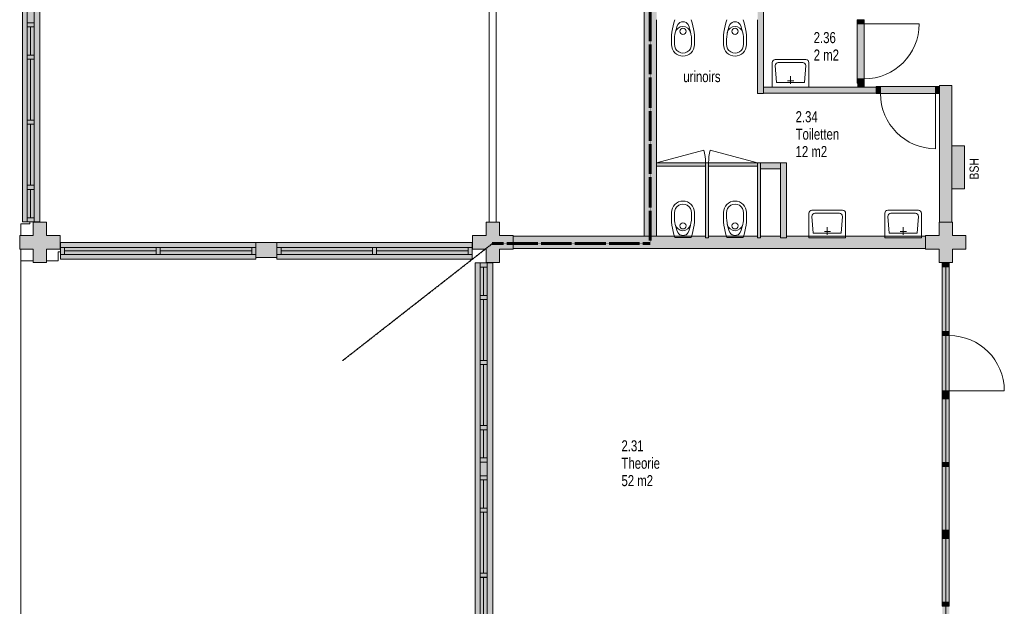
# Model space of a CAD drawing. Header units: millimetres. Extents: x 73705 to 433105, y 109410 to 279410.
# Tile 80 of 90: x 340551 to 356638, y 228621 to 238203. Entities that reach past the tile are written whole.
import ezdxf

# ---------------------------------------------------------------- set-up
doc = ezdxf.new("R2010")
doc.units = ezdxf.units.MM
doc.linetypes.add('brand  WBDBO 30 min', pattern=[11, 4, -1, 2, -1, 2, -1])
doc.linetypes.add('Stippel', pattern=[1.53, 1, -0.53])
for name, color, linetype, lineweight in [('A-DETL', 90, 'Continuous', 9), ('A-DETL-DEMO', 6, 'Stippel', 9), ('A-DETL-GENF', 92, 'Continuous', 9), ('A-DETL-THIN', 151, 'Continuous', 9), ('G-ANNO-TEXT', 231, 'Continuous', 9)]:
    doc.layers.add(name, color=color, linetype=linetype, lineweight=lineweight)
doc.styles.add('Arial Narrow', font='ARIALN.TTF', dxfattribs={"width": 0.9, "height": 180})
doc.styles.add('Arial Narrow_1', font='ARIALN.TTF', dxfattribs={"height": 150})
doc.styles.add('Arial Narrow_B', font='ARIALN.TTF', dxfattribs={"width": 0.9, "height": 180})

msp = doc.modelspace()

# ---------------------------------------------------------------- hatches: boundary and pattern name
at = {"layer": 'A-DETL-GENF'}
for color, points in [(7, [(350956.1, 234665), (350956.1, 241865), (350756.1, 241864.5), (350756.1, 234665)]), (7, [(340789.1, 234902.5), (340881.1, 234902.5), (340881.1, 241628.9), (340595.1, 241628.9), (340595.1, 234902.5), (340771.1, 234902.5)]), (7, [(352606.1, 236995.5), (352706.1, 236995.5), (352706.1, 239502.5), (352606.1, 239502.5), (352606.1, 237002.5)]), (7, [(354347.1, 238135.5), (354347.1, 238202.5), (354233.1, 238202.5), (354233.1, 238135.5)]), (7, [(354347.1, 237235.5), (354347.1, 238135.5), (354233.1, 238135.5), (354233.1, 237235.5)]), (7, [(354247.1, 237168.5), (354347.1, 237168.5), (354347.1, 237235.5), (354233.1, 237235.5), (354233.1, 237168.5)]), (7, [(354347.1, 237102.5), (354347.1, 237168.5), (354247.1, 237168.5), (354247.1, 237102.5)]), (7, [(355781.1, 234895), (355781.1, 237127.5), (355581.1, 237127.5), (355581.1, 234895)]), (7, [(354347.1, 237002.5), (354547.1, 237002.5), (354547.1, 237102.5), (352706.1, 237102.5), (352706.1, 237002.5), (354247.1, 237002.5)]), (7, [(354614.1, 236995.5), (354614.1, 237109.5), (354547.1, 237109.5), (354547.1, 236995.5)]), (7, [(355514.1, 236995.5), (355514.1, 237109.5), (354614.1, 237109.5), (354614.1, 236995.5)]), (7, [(355581.1, 236995.5), (355581.1, 237109.5), (355514.1, 237109.5), (355514.1, 236995.5)]), (254, [(355986.1, 235442), (355986.1, 236142), (355781.1, 236142), (355781.1, 235442)]), (7, [(350956.1, 235808), (351756.1, 235808), (351756.1, 235865), (350956.1, 235865)]), (7, [(351806.1, 234640.5), (351806.1, 235865), (351756.1, 235865), (351756.1, 234640.5)]), (7, [(352322.3, 235808), (352606.1, 235808), (352606.1, 235865), (351806.1, 235865), (351806.1, 235808)]), (7, [(352606.1, 234640.5), (352656.1, 234640.5), (352656.1, 235865), (352606.1, 235865), (352606.1, 234664.5)]), (7, [(352706.1, 235765), (352981.1, 235765), (352981.1, 235865), (352656.1, 235865), (352656.1, 235765)]), (7, [(352981.1, 234640.5), (353081.1, 234640.5), (353081.1, 235865), (352981.1, 235865), (352981.1, 234664.5)]), (7, [(340991.1, 234235), (340991.1, 234455), (341211.1, 234455), (341211.1, 234675), (340991.1, 234675), (340991.1, 234895), (340771.1, 234895), (340771.1, 234675), (340551.1, 234675), (340551.1, 234455), (340771.1, 234455), (340771.1, 234235)]), (7, [(348171.1, 234235), (348391.1, 234235), (348391.1, 234455), (348611.1, 234455), (348611.1, 234675), (348391.1, 234675), (348391.1, 234895), (348171.1, 234895), (348171.1, 234675), (347951.1, 234675), (347951.1, 234455), (348171.1, 234455)]), (7, [(355624.1, 234235), (355791.1, 234235), (355791.1, 234455), (356011.1, 234455), (356011.1, 234675), (355791.1, 234675), (355791.1, 234895), (355571.1, 234895), (355571.1, 234675), (355351.1, 234675), (355351.1, 234455), (355571.1, 234455), (355571.1, 234235)]), (254, [(342780.1, 234289.4), (344408.6, 234289.4), (344408.6, 234565), (341218.6, 234565), (341218.6, 234289.4), (341376.7, 234289.4)]), (7, [(344408.6, 234319.4), (344753.6, 234319.4), (344753.6, 234565), (344408.6, 234565), (344408.6, 234369.4)]), (254, [(347943.6, 234289.4), (347943.6, 234565), (344753.6, 234565), (344753.6, 234289.4), (347876.6, 234289.4)]), (7, [(348611.1, 234464.5), (355351.1, 234464.5), (355351.1, 234664.5), (353081.1, 234664.5), (353081.1, 234640.5), (352981.1, 234640.5), (352981.1, 234664.5), (352656.1, 234664.5), (352656.1, 234640.5), (352606.1, 234640.5), (352606.1, 234664.5), (351806.1, 234664.5), (351806.1, 234640.5), (351756.1, 234640.5), (351756.1, 234664.5), (348611.1, 234664.5)]), (7, [(348171.1, 227502.5), (348281.1, 227502.5), (348281.1, 234228.9), (347995.1, 234228.9), (347995.1, 227502.5), (348075.1, 227502.5)]), (7, [(355738.1, 234168.5), (355738.1, 234235), (355624.1, 234235), (355624.1, 234168.5)]), (7, [(355738.1, 233109.5), (355738.1, 234168.5), (355624.1, 234168), (355624.1, 233109.5)]), (7, [(355738.1, 233042.5), (355738.1, 233109.5), (355624.1, 233109.5), (355624.1, 233042.5)]), (7, [(355624.1, 232142.5), (355738.1, 232142.5), (355738.1, 233042.5), (355624.1, 233042.5)]), (7, [(355738.1, 232075.5), (355738.1, 232142.5), (355624.1, 232142.5), (355624.1, 232075.5)]), (7, [(355738.1, 232008.5), (355738.1, 232075.5), (355624.1, 232075.5), (355624.1, 232008.5)]), (7, [(355738.1, 230968.5), (355738.1, 232008.5), (355624.1, 232008.5), (355624.1, 230968.5)]), (7, [(355738.1, 230901.5), (355738.1, 230968.5), (355624.1, 230968.5), (355624.1, 230901.5)]), (7, [(355738.1, 229861.5), (355738.1, 230901.5), (355624.1, 230901.5), (355624.1, 229861.5)]), (7, [(355738.1, 229794.5), (355738.1, 229861.5), (355624.1, 229861.5), (355624.1, 229794.5)]), (7, [(355738.1, 229727.5), (355738.1, 229794.5), (355624.1, 229794.5), (355624.1, 229727.5)]), (7, [(355624.1, 228687.5), (355738.1, 228687.5), (355738.1, 229727.5), (355624.1, 229727.5), (355624.1, 229538.6)]), (7, [(355738.1, 228620.5), (355738.1, 228687.5), (355624.1, 228687.5), (355624.1, 228620.5)]), (7, [(355624.1, 227562), (355738.1, 227562), (355738.1, 228620.5), (355624.1, 228620.5)])]:
    msp.add_hatch(color=color, dxfattribs=at).paths.add_polyline_path(points)

# ---------------------------------------------------------------- linework, layer by layer
at = {"layer": 'A-DETL', "linetype": 'brand  WBDBO 30 min', "lineweight": 60}
for p, q in [((350851.9, 234544.6), (350851.9, 241964.5)), ((348271.9, 234544.6), (350851.9, 234544.6))]:
    msp.add_line(p, q, dxfattribs=at)
at = {"layer": 'A-DETL'}
for p, q in [((340595.1, 241628.9), (340595.1, 234902.5)), ((340881.1, 234902.5), (340881.1, 241628.9)), ((340675.1, 238376.9), (340675.1, 238152.2)), ((340789.1, 238152.2), (340789.1, 238376.9)), ((340789.1, 238153.5), (340675.1, 238153.5)), ((340675.1, 238153.5), (340675.1, 238086.5)), ((340675.1, 238152.2), (340789.1, 238152.2)), ((340789.1, 238086.5), (340789.1, 238153.5)), ((340675.1, 238086.5), (340789.1, 238086.5)), ((340789.1, 238086.5), (340675.1, 238086.5)), ((340675.1, 238086.5), (340675.1, 237624.7)), ((340789.1, 237624.7), (340789.1, 238086.5)), ((340789.1, 237624.7), (340675.1, 237624.7)), ((340675.1, 237624.7), (340675.1, 237557.7)), ((340675.1, 237624.7), (340789.1, 237624.7)), ((340789.1, 237557.7), (340789.1, 237624.7)), ((340789.1, 237557.7), (340675.1, 237557.7)), ((340675.1, 237557.7), (340675.1, 236560.7)), ((340675.1, 237557.7), (340789.1, 237557.7)), ((340789.1, 236560.7), (340789.1, 237557.7)), ((352845.4, 237502.5), (352845.4, 237102.5)), ((353395.4, 237552.5), (352895.4, 237552.5)), ((352916.4, 237177.5), (352895.4, 237452.5)), ((352945.4, 237502.5), (353345.4, 237502.5)), ((353374.4, 237177.5), (353395.4, 237452.5)), ((353445.4, 237102.5), (353445.4, 237502.5)), ((352916.4, 237177.5), (353374.4, 237177.5)), ((353098.4, 237202.5), (353198.4, 237202.5)), ((353145.4, 237152.5), (353145.4, 237277.5)), ((353445.4, 237102.5), (352845.4, 237102.5)), ((340789.1, 236560.7), (340675.1, 236560.7)), ((340675.1, 236560.7), (340675.1, 236493.7)), ((340675.1, 236560.7), (340789.1, 236560.7)), ((340789.1, 236494.4), (340675.1, 236494.4)), ((340675.1, 236494.4), (340675.1, 235497.4)), ((340675.1, 236493.7), (340789.1, 236493.7)), ((340789.1, 236493.7), (340789.1, 236560.7)), ((340789.1, 235497.4), (340789.1, 236494.4)), ((351728.8, 236072.1), (350956.1, 235865)), ((351833.3, 236072.1), (352606.1, 235865)), ((355986.1, 236142), (355781.1, 236142)), ((355781.1, 236142), (355781.1, 235442)), ((355986.1, 235442), (355986.1, 236142)), ((340675.1, 235497.4), (340789.1, 235497.4)), ((340789.1, 235497.4), (340675.1, 235497.4)), ((340675.1, 235497.4), (340675.1, 235430.4)), ((340675.1, 235430.4), (340789.1, 235430.4)), ((340789.1, 235430.4), (340675.1, 235430.4)), ((340675.1, 235430.4), (340675.1, 234968.5)), ((340789.1, 235430.4), (340789.1, 235497.4)), ((340789.1, 234968.5), (340789.1, 235430.4)), ((355781.1, 235442), (355986.1, 235442)), ((353444.9, 235040.5), (353444.9, 234640.5)), ((353994.9, 235090.5), (353494.9, 235090.5)), ((353544.9, 235040.5), (353944.9, 235040.5)), ((354044.9, 234640.5), (354044.9, 235040.5)), ((354684.9, 235040.5), (354684.9, 234640.5)), ((355234.9, 235090.5), (354734.9, 235090.5)), ((354784.9, 235040.5), (355184.9, 235040.5)), ((355284.9, 234640.5), (355284.9, 235040.5)), ((340595.1, 234902.5), (340881.1, 234902.5)), ((340789.1, 234968.5), (340675.1, 234968.5)), ((340675.1, 234968.5), (340675.1, 234901.5)), ((340675.1, 234968.5), (340789.1, 234968.5)), ((340675.1, 234901.5), (340789.1, 234901.5)), ((340716.1, 234902.4), (340716.1, 234865.5)), ((340789.1, 234901.5), (340789.1, 234968.5)), ((353515.9, 234715.5), (353494.9, 234990.5)), ((353973.9, 234715.5), (353994.9, 234990.5)), ((354755.9, 234715.5), (354734.9, 234990.5)), ((355213.9, 234715.5), (355234.9, 234990.5)), ((340716.1, 234865.5), (340568.1, 234865.5)), ((340568.1, 234865.5), (340568.1, 234675)), ((353515.9, 234715.5), (353973.9, 234715.5)), ((353697.9, 234740.5), (353797.9, 234740.5)), ((353744.9, 234690.5), (353744.9, 234815.5)), ((354755.9, 234715.5), (355213.9, 234715.5)), ((354937.9, 234740.5), (355037.9, 234740.5)), ((354984.9, 234690.5), (354984.9, 234815.5)), ((344408.6, 234565), (341218.6, 234565)), ((341218.6, 234565), (341218.6, 234289.4)), ((347943.6, 234565), (344753.6, 234565)), ((347943.6, 234289.4), (347943.6, 234565)), ((351523.3, 234645), (351253.3, 234645)), ((352373.3, 234645), (352103.3, 234645)), ((354044.9, 234640.5), (353444.9, 234640.5)), ((355284.9, 234640.5), (354684.9, 234640.5)), ((340568.1, 234262), (340568.1, 234455)), ((341218.4, 234410), (341181.6, 234410)), ((341181.6, 234410), (341181.6, 234262)), ((341285.6, 234483.4), (341218.6, 234483.4)), ((341218.6, 234483.4), (341218.6, 234369.4)), ((341285.6, 234369.4), (341285.6, 234483.4)), ((342780.1, 234483.4), (341285.6, 234483.4)), ((341285.6, 234483.4), (341285.6, 234369.4)), ((342847.1, 234483.4), (342780.1, 234483.4)), ((342780.1, 234483.4), (342780.1, 234369.4)), ((342780.1, 234369.4), (342780.1, 234483.4)), ((342847.1, 234369.4), (342847.1, 234483.4)), ((344341.6, 234483.4), (342847.1, 234483.4)), ((342847.1, 234483.4), (342847.1, 234369.4)), ((344408.6, 234483.4), (344341.6, 234483.4)), ((344341.6, 234483.4), (344341.6, 234369.4)), ((344341.6, 234369.4), (344341.6, 234483.4)), ((344820.6, 234483.4), (344753.6, 234483.4)), ((344820.6, 234369.4), (344820.6, 234483.4)), ((346315.1, 234483.4), (344820.6, 234483.4)), ((344820.6, 234483.4), (344820.6, 234369.4)), ((346382.1, 234483.4), (346315.1, 234483.4)), ((346315.1, 234483.4), (346315.1, 234369.4)), ((346315.1, 234369.4), (346315.1, 234483.4)), ((346382.1, 234369.4), (346382.1, 234483.4)), ((347876.6, 234483.4), (346382.1, 234483.4)), ((346382.1, 234483.4), (346382.1, 234369.4)), ((347943.6, 234483.4), (347876.6, 234483.4)), ((347876.6, 234483.4), (347876.6, 234369.4)), ((347876.6, 234369.4), (347876.6, 234483.4)), ((347943.6, 234369.4), (347943.6, 234483.4)), ((340568.1, 234262), (340771.1, 234262)), ((341181.6, 234262), (340991.1, 234262)), ((341218.6, 234369.4), (341285.6, 234369.4)), ((341218.6, 234289.4), (344408.6, 234289.4)), ((341285.6, 234369.4), (342780.1, 234369.4)), ((342780.1, 234369.4), (342847.1, 234369.4)), ((342847.1, 234369.4), (344341.6, 234369.4)), ((344341.6, 234369.4), (344408.6, 234369.4)), ((344408.6, 234289.4), (344408.6, 234319.4)), ((344753.6, 234369.4), (344820.6, 234369.4)), ((344753.6, 234319.4), (344753.6, 234289.4)), ((344753.6, 234289.4), (347943.6, 234289.4)), ((344820.6, 234369.4), (346315.1, 234369.4)), ((346315.1, 234369.4), (346382.1, 234369.4)), ((346382.1, 234369.4), (347876.6, 234369.4)), ((347876.6, 234369.4), (347943.6, 234369.4)), ((348281.1, 234228.9), (347995.1, 234228.9)), ((347995.1, 234228.9), (347995.1, 227502.5)), ((348075.1, 234228.9), (348075.1, 234161.9)), ((348189.1, 234228.9), (348075.1, 234228.9)), ((348189.1, 234161.9), (348189.1, 234228.9)), ((348281.1, 227502.5), (348281.1, 234228.9)), ((348075.1, 234161.9), (348189.1, 234161.9)), ((348075.1, 234161.9), (348075.1, 233700)), ((348189.1, 234161.9), (348075.1, 234161.9)), ((348189.1, 233700), (348189.1, 234161.9)), ((348075.1, 233700), (348075.1, 233633)), ((348189.1, 233700), (348075.1, 233700)), ((348075.1, 233700), (348189.1, 233700)), ((348075.1, 233633), (348075.1, 232636)), ((348189.1, 233633), (348075.1, 233633)), ((348075.1, 233633), (348189.1, 233633)), ((348189.1, 233633), (348189.1, 233700)), ((348189.1, 232636), (348189.1, 233633)), ((348075.1, 232636.7), (348075.1, 232569.7)), ((348189.1, 232636.7), (348075.1, 232636.7)), ((348075.1, 232636), (348189.1, 232636)), ((348189.1, 232569.7), (348189.1, 232636.7)), ((348075.1, 232569.7), (348189.1, 232569.7)), ((348075.1, 232569.7), (348075.1, 231572.7)), ((348189.1, 232569.7), (348075.1, 232569.7)), ((348189.1, 231572.7), (348189.1, 232569.7)), ((348075.1, 231572.7), (348189.1, 231572.7)), ((348075.1, 231572.7), (348075.1, 231505.7)), ((348189.1, 231572.7), (348075.1, 231572.7)), ((348075.1, 231505.7), (348189.1, 231505.7)), ((348075.1, 231505.7), (348075.1, 231043.9)), ((348189.1, 231505.7), (348075.1, 231505.7)), ((348189.1, 231505.7), (348189.1, 231572.7)), ((348189.1, 231043.9), (348189.1, 231505.7)), ((348075.1, 231043.9), (348075.1, 230976.9)), ((348189.1, 231043.9), (348075.1, 231043.9)), ((348075.1, 231043.9), (348189.1, 231043.9)), ((348189.1, 230976.9), (348189.1, 231043.9)), ((348075.1, 230976.9), (348189.1, 230976.9)), ((348189.1, 230976.9), (348075.1, 230976.9)), ((348075.1, 230976.9), (348075.1, 230752.2)), ((348189.1, 230752.2), (348189.1, 230976.9)), ((348189.1, 230753.5), (348075.1, 230753.5)), ((348075.1, 230753.5), (348075.1, 230686.5)), ((348075.1, 230752.2), (348189.1, 230752.2)), ((348189.1, 230686.5), (348189.1, 230753.5)), ((348075.1, 230686.5), (348189.1, 230686.5)), ((348189.1, 230686.5), (348075.1, 230686.5)), ((348075.1, 230686.5), (348075.1, 230224.7)), ((348189.1, 230224.7), (348189.1, 230686.5)), ((348189.1, 230224.7), (348075.1, 230224.7)), ((348075.1, 230224.7), (348075.1, 230157.7)), ((348075.1, 230224.7), (348189.1, 230224.7)), ((348189.1, 230157.7), (348189.1, 230224.7)), ((348189.1, 230157.7), (348075.1, 230157.7)), ((348075.1, 230157.7), (348075.1, 229160.7)), ((348075.1, 230157.7), (348189.1, 230157.7)), ((348189.1, 229160.7), (348189.1, 230157.7)), ((348189.1, 229160.7), (348075.1, 229160.7)), ((348075.1, 229160.7), (348075.1, 229093.7)), ((348075.1, 229160.7), (348189.1, 229160.7)), ((348189.1, 229094.4), (348075.1, 229094.4)), ((348075.1, 229094.4), (348075.1, 228097.4)), ((348075.1, 229093.7), (348189.1, 229093.7)), ((348189.1, 229093.7), (348189.1, 229160.7)), ((348189.1, 228097.4), (348189.1, 229094.4))]:
    msp.add_line(p, q, dxfattribs=at)
at = {"layer": 'A-DETL', "linetype": 'brand  WBDBO 30 min', "lineweight": 30}
msp.add_line((345829.1, 232636), (348271.9, 234544.6), dxfattribs=at)
at = {"layer": 'A-DETL'}
for centre in [(351388.3, 238012.5), (352238.3, 238012.5), (351388.3, 234835), (352238.3, 234835)]:
    msp.add_circle(centre, 50, dxfattribs=at)
for centre, radius, start, end in [((352298.1, 237860.8), 1099.3, 161.88662, 183.42878), ((351917.9, 237854.1), 669.5, 156.41203, 184.58092), ((351388, 237963.4), 128.4, 11.89235, 168.04526), ((351380.1, 238084.3), 84.7, 84.43709, 153.49874), ((351396.5, 238084.3), 84.7, 26.50083, 95.56489), ((350858.9, 237854.2), 669.4, 355.41528, 23.58901), ((350478.7, 237860.8), 1099, 356.56803, 18.11441), ((353148.1, 237860.8), 1099.3, 161.88662, 183.42878), ((352767.9, 237854.1), 669.5, 156.41203, 184.58092), ((352238, 237963.4), 128.4, 11.89235, 168.04526), ((352230.1, 238084.3), 84.7, 84.43709, 153.49874), ((352246.5, 238084.3), 84.7, 26.50083, 95.56489), ((351708.9, 237854.2), 669.4, 355.41528, 23.58901), ((351328.7, 237860.8), 1099, 356.56803, 18.11441), ((351388.3, 237795), 187.5, 179.99999, 359.99986), ((351388.3, 237795), 137.9, 177.66402, 2.33582), ((352238.3, 237795), 187.5, 179.99999, 359.99986), ((352238.3, 237795), 137.9, 177.66402, 2.33582), ((352895.4, 237502.5), 50, 90, 180), ((352945.4, 237452.5), 50, 90, 179.99997), ((353345.4, 237452.5), 50, 360, 90), ((353395.4, 237502.5), 50, 0, 90), ((350956.1, 235865), 800, 0, 15), ((352606.1, 235865), 800, 165, 180), ((351388.3, 235052.5), 187.5, 0.00014, 180.00001), ((352238.3, 235052.5), 187.5, 0.00014, 180.00001), ((352298.1, 234986.8), 1099.3, 176.57122, 198.11338), ((351917.9, 234993.5), 669.5, 175.41908, 203.58797), ((351388.3, 235052.5), 137.9, 357.66418, 182.33598), ((350858.9, 234993.4), 669.4, 336.41099, 4.58472), ((350478.7, 234986.8), 1099, 341.88559, 3.43197), ((353148.1, 234986.8), 1099.3, 176.57122, 198.11338), ((352767.9, 234993.5), 669.5, 175.41908, 203.58797), ((352238.3, 235052.5), 137.9, 357.66418, 182.33598), ((351708.9, 234993.4), 669.4, 336.41099, 4.58472), ((351328.7, 234986.8), 1099, 341.88559, 3.43197), ((353494.9, 235040.5), 50, 90, 180), ((353544.9, 234990.5), 50, 90, 179.99997), ((353944.9, 234990.5), 50, 360, 90), ((353994.9, 235040.5), 50, 0, 90), ((354734.9, 235040.5), 50, 90, 180), ((354784.9, 234990.5), 50, 90, 179.99997), ((355184.9, 234990.5), 50, 360, 90), ((355234.9, 235040.5), 50, 0, 90), ((351388, 234884.1), 128.4, 191.95474, 348.10765), ((351380.1, 234763.3), 84.7, 206.50126, 275.56291), ((351396.5, 234763.3), 84.7, 264.43511, 333.49917), ((352238, 234884.1), 128.4, 191.95474, 348.10765), ((352230.1, 234763.3), 84.7, 206.50126, 275.56291), ((352246.5, 234763.3), 84.7, 264.43511, 333.49917)]:
    msp.add_arc(centre, radius, start, end, dxfattribs=at)
at = {"layer": 'A-DETL-DEMO'}
for p, q in [((348224.1, 241635), (348224.1, 234895)), ((348338.1, 241635), (348338.1, 234895))]:
    msp.add_line(p, q, dxfattribs=at)
at = {"layer": 'A-DETL-THIN'}
for p, q in [((350756.1, 241865), (350756.1, 234665)), ((352706.1, 236995.5), (352706.1, 239502.5)), ((350956.1, 234665), (350956.1, 238202.5)), ((352606.1, 238202.5), (352606.1, 236995.5)), ((354347.1, 238202.5), (354233.1, 238202.5)), ((354233.1, 238202.5), (354233.1, 238135.5)), ((354233.1, 238135.5), (354233.1, 237235.5)), ((354233.1, 238135.5), (354347.1, 238135.5)), ((354347.1, 238135.5), (354347.1, 238202.5)), ((354347.1, 237235.5), (354347.1, 238135.5)), ((354347.1, 238135.5), (355247.1, 238135.5)), ((340729.1, 237624.7), (340729.1, 238086.5)), ((340729.1, 236560.7), (340729.1, 237557.7)), ((354233.1, 237235.5), (354233.1, 237168.5)), ((354233.1, 237235.5), (354347.1, 237235.5)), ((354233.1, 237168.5), (354247.1, 237168.5)), ((354347.1, 237168.5), (354247.1, 237168.5)), ((354247.1, 237168.5), (354247.1, 237102.5)), ((354347.1, 237168.5), (354347.1, 237235.5)), ((354347.1, 237102.5), (354347.1, 237168.5)), ((355781.1, 237127.5), (355581.1, 237127.5)), ((355581.1, 237127.5), (355581.1, 234895)), ((355781.1, 234895), (355781.1, 237127.5)), ((352606.1, 236995.5), (352706.1, 236995.5)), ((354247.1, 237102.5), (352706.1, 237102.5)), ((352706.1, 237002.5), (354547.1, 237002.5)), ((354247.1, 237102.5), (354347.1, 237102.5)), ((354547.1, 237102.5), (354347.1, 237102.5)), ((354547.1, 237109.5), (354547.1, 236995.5)), ((354614.1, 237109.5), (354547.1, 237109.5)), ((354547.1, 236995.5), (354614.1, 236995.5)), ((354614.1, 237109.5), (354614.1, 236995.5)), ((355514.1, 237109.5), (354614.1, 237109.5)), ((354614.1, 236995.5), (355514.1, 236995.5)), ((355514.1, 237109.5), (355514.1, 236995.5)), ((355581.1, 237109.5), (355514.1, 237109.5)), ((355514.1, 236995.5), (355581.1, 236995.5)), ((355514.1, 236995.5), (355514.1, 236095.5)), ((340729.1, 235497.4), (340729.1, 236494.4)), ((351756.1, 235865), (350956.1, 235865)), ((350956.1, 235865), (350956.1, 235808)), ((351806.1, 235865), (351756.1, 235865)), ((351756.1, 235865), (351756.1, 234640.5)), ((351756.1, 235808), (351756.1, 235865)), ((351806.1, 234640.5), (351806.1, 235865)), ((352606.1, 235865), (351806.1, 235865)), ((351806.1, 235865), (351806.1, 235808)), ((352656.1, 235865), (352606.1, 235865)), ((352606.1, 235865), (352606.1, 234640.5)), ((352606.1, 235808), (352606.1, 235865)), ((352981.1, 235865), (352656.1, 235865)), ((352656.1, 235865), (352656.1, 235765)), ((353081.1, 235865), (352981.1, 235865)), ((352981.1, 235765), (352981.1, 235865)), ((353081.1, 234640.5), (353081.1, 235865)), ((350956.1, 235808), (351756.1, 235808)), ((351806.1, 235808), (352606.1, 235808)), ((352656.1, 234640.5), (352656.1, 235765)), ((352656.1, 235765), (352981.1, 235765)), ((352981.1, 235765), (352981.1, 234640.5)), ((340729.1, 234968.5), (340729.1, 235430.4)), ((340771.1, 234895), (340771.1, 234675)), ((340991.1, 234895), (340771.1, 234895)), ((340991.1, 234675), (340991.1, 234895)), ((348171.1, 234895), (348171.1, 234675)), ((348391.1, 234895), (348171.1, 234895)), ((348391.1, 234675), (348391.1, 234895)), ((355571.1, 234895), (355571.1, 234675)), ((355581.1, 234895), (355571.1, 234895)), ((355581.1, 234895), (355781.1, 234895)), ((355791.1, 234895), (355781.1, 234895)), ((355791.1, 234675), (355791.1, 234895)), ((340771.1, 234675), (340551.1, 234675)), ((340551.1, 234675), (340551.1, 234455)), ((341211.1, 234675), (340991.1, 234675)), ((341211.1, 234455), (341211.1, 234675)), ((344753.6, 234565), (344408.6, 234565)), ((344408.6, 234565), (344408.6, 234319.4)), ((344753.6, 234319.4), (344753.6, 234565)), ((348171.1, 234675), (347951.1, 234675)), ((347951.1, 234675), (347951.1, 234455)), ((348611.1, 234675), (348391.1, 234675)), ((348611.1, 234455), (348611.1, 234675)), ((351756.1, 234664.5), (348611.1, 234664.5)), ((350756.1, 234665), (350956.1, 234665)), ((351756.1, 234640.5), (351806.1, 234640.5)), ((352606.1, 234664.5), (351806.1, 234664.5)), ((352606.1, 234640.5), (352656.1, 234640.5)), ((352981.1, 234664.5), (352656.1, 234664.5)), ((352981.1, 234640.5), (353081.1, 234640.5)), ((355351.1, 234664.5), (353081.1, 234664.5)), ((355571.1, 234675), (355351.1, 234675)), ((355351.1, 234675), (355351.1, 234455)), ((356011.1, 234675), (355791.1, 234675)), ((356011.1, 234455), (356011.1, 234675)), ((340551.1, 234455), (340771.1, 234455)), ((340771.1, 234455), (340771.1, 234235)), ((340991.1, 234235), (340991.1, 234455)), ((340991.1, 234455), (341211.1, 234455)), ((341285.6, 234426.4), (342780.1, 234426.4)), ((342847.1, 234426.4), (344341.6, 234426.4)), ((344820.6, 234426.4), (346315.1, 234426.4)), ((346382.1, 234426.4), (347876.6, 234426.4)), ((347951.1, 234455), (348171.1, 234455)), ((348171.1, 234455), (348171.1, 234235)), ((348391.1, 234235), (348391.1, 234455)), ((348391.1, 234455), (348611.1, 234455)), ((348611.1, 234464.5), (355351.1, 234464.5)), ((355351.1, 234455), (355571.1, 234455)), ((355571.1, 234455), (355571.1, 234235)), ((355791.1, 234235), (355791.1, 234455)), ((355791.1, 234455), (356011.1, 234455)), ((340568.1, 226865), (340568.1, 234265)), ((340771.1, 234235), (340991.1, 234235)), ((344408.6, 234319.4), (344753.6, 234319.4)), ((348171.1, 234235), (348391.1, 234235)), ((355571.1, 234235), (355791.1, 234235)), ((355738.1, 234235), (355624.1, 234235)), ((355624.1, 234235), (355624.1, 234168)), ((355738.1, 234168), (355738.1, 234235)), ((348129.1, 234161.9), (348129.1, 233700)), ((355738.1, 234168.5), (355624.1, 234168.5)), ((355624.1, 234168.5), (355624.1, 233109.5)), ((355624.1, 234168), (355738.1, 234168)), ((355681.1, 234168), (355681.1, 233109.5)), ((355738.1, 233109.5), (355738.1, 234168.5)), ((348129.1, 233633), (348129.1, 232636)), ((355624.1, 233109.5), (355738.1, 233109.5)), ((355624.1, 233109.5), (355624.1, 233042.5)), ((355738.1, 233109.5), (355624.1, 233109.5)), ((355738.1, 233042.5), (355738.1, 233109.5)), ((355624.1, 233042.5), (355738.1, 233042.5)), ((355624.1, 233042.5), (355624.1, 232142.5)), ((355738.1, 233042.5), (355624.1, 233042.5)), ((355681.1, 232142.5), (355681.1, 233042.5)), ((355738.1, 232142.5), (355738.1, 233042.5)), ((348129.1, 232569.7), (348129.1, 231572.7)), ((355624.1, 232142.5), (355738.1, 232142.5)), ((355624.1, 232142.5), (355624.1, 232075.5)), ((355738.1, 232142.5), (355624.1, 232142.5)), ((355738.1, 232075.5), (355738.1, 232142.5)), ((355738.1, 232142.5), (356638.1, 232142.5)), ((355738.1, 232075.5), (355624.1, 232075.5)), ((355624.1, 232075.5), (355624.1, 232008.5)), ((355624.1, 232075.5), (355738.1, 232075.5)), ((355624.1, 232008.5), (355738.1, 232008.5)), ((355738.1, 232008.5), (355624.1, 232008.5)), ((355624.1, 232008.5), (355624.1, 230968.5)), ((355681.1, 232008.5), (355681.1, 230968.5)), ((355738.1, 232008.5), (355738.1, 232075.5)), ((355738.1, 230968.5), (355738.1, 232008.5)), ((348129.1, 231505.7), (348129.1, 231043.9)), ((355624.1, 230968.5), (355738.1, 230968.5)), ((355738.1, 230968.5), (355624.1, 230968.5)), ((355624.1, 230968.5), (355624.1, 230901.5)), ((355738.1, 230901.5), (355624.1, 230901.5)), ((355624.1, 230901.5), (355624.1, 229861.5)), ((355624.1, 230901.5), (355738.1, 230901.5)), ((355681.1, 230901.5), (355681.1, 229861.5)), ((355738.1, 230901.5), (355738.1, 230968.5)), ((355738.1, 229861.5), (355738.1, 230901.5)), ((348129.1, 230224.7), (348129.1, 230686.5)), ((348129.1, 229160.7), (348129.1, 230157.7)), ((355738.1, 229861.5), (355624.1, 229861.5)), ((355624.1, 229861.5), (355624.1, 229794.5)), ((355624.1, 229861.5), (355738.1, 229861.5)), ((355624.1, 229794.5), (355738.1, 229794.5)), ((355738.1, 229794.5), (355624.1, 229794.5)), ((355624.1, 229794.5), (355624.1, 229727.5)), ((355624.1, 229727.5), (355738.1, 229727.5)), ((355738.1, 229727.5), (355624.1, 229727.5)), ((355624.1, 229727.5), (355624.1, 228687.5)), ((355681.1, 229727.5), (355681.1, 228687.5)), ((355738.1, 229794.5), (355738.1, 229861.5)), ((355738.1, 229727.5), (355738.1, 229794.5)), ((355738.1, 228687.5), (355738.1, 229727.5)), ((348129.1, 228097.4), (348129.1, 229094.4)), ((355738.1, 228687.5), (355624.1, 228687.5)), ((355624.1, 228687.5), (355624.1, 228620.5)), ((355624.1, 228687.5), (355738.1, 228687.5)), ((355624.1, 228620.5), (355738.1, 228620.5)), ((355681.1, 228620.5), (355681.1, 227562)), ((355738.1, 228620.5), (355738.1, 228687.5))]:
    msp.add_line(p, q, dxfattribs=at)
for centre, start, end in [((354347.1, 238135.5), 270, 0), ((355514.1, 236995.5), 180, 270), ((355738.1, 232142.5), 0, 90)]:
    msp.add_arc(centre, 900, start, end, dxfattribs=at)

# ---------------------------------------------------------------- texts
at = {"layer": 'G-ANNO-TEXT', "color": 7, "char_height": 180, "attachment_point": 1}
for s, insert, width, style in [('2.36', (353523.8, 237999.9), 425.696, 'Arial Narrow_B'), ('2 m2', (353523.8, 237715.4), 483.418, 'Arial Narrow'), ('urinoirs', (351393.8, 237363.4), 721.519, 'Arial Narrow'), ('2.34', (353228.1, 236707.5), 425.696, 'Arial Narrow_B'), ('Toiletten', (353228.1, 236423.1), 844.177, 'Arial Narrow'), ('12 m2', (353228.1, 236138.7), 606.076, 'Arial Narrow'), ('2.31', (350383.1, 231331.9), 425.696, 'Arial Narrow_B'), ('Theorie', (350383.1, 231047.5), 750.38, 'Arial Narrow'), ('52 m2', (350383.1, 230763.1), 606.076, 'Arial Narrow')]:
    msp.add_mtext(s, dxfattribs=dict(at, insert=insert, width=width, style=style))
at = {"layer": 'G-ANNO-TEXT', "color": 92, "insert": (356071, 235589.7), "char_height": 150, "width": 440.928, "attachment_point": 1, "rotation": 90, "style": 'Arial Narrow_1'}
msp.add_mtext('BSH', dxfattribs=at)

doc.saveas('drawing.dxf')
